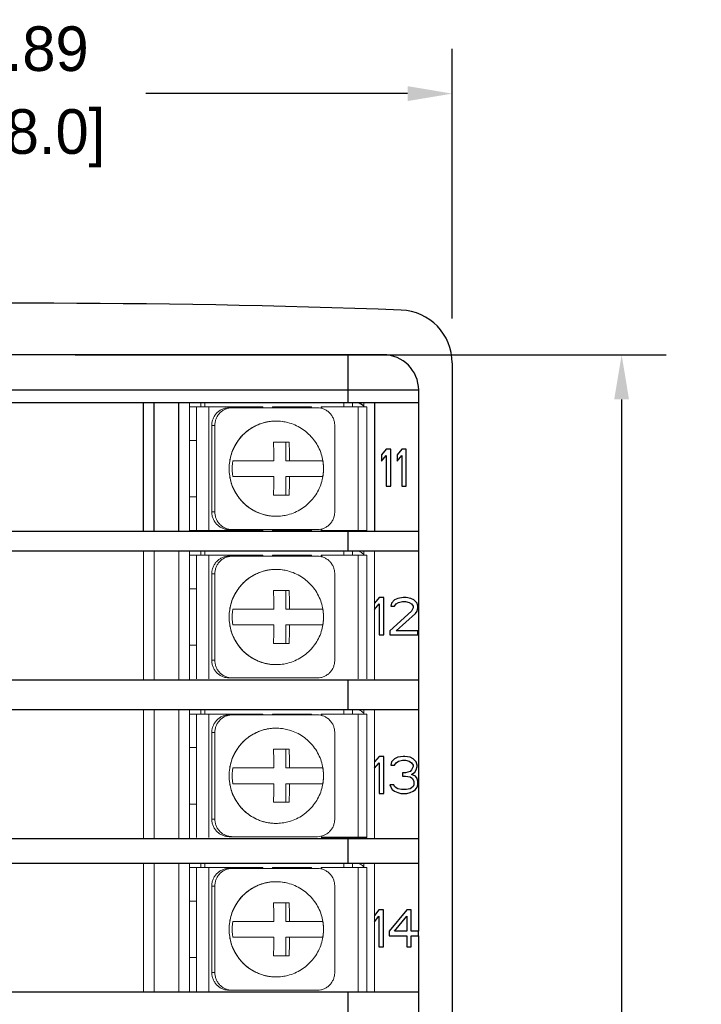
# Model space of a CAD drawing. Header units: inches. Extents: x 513.5 to 524.3, y 504.6 to 513.6.
# Tile 15 of 16: x 522.7 to 524.3, y 506.9 to 509.1. Entities that reach past the tile are written whole.
import ezdxf

# ---------------------------------------------------------------- set-up
doc = ezdxf.new("R2010")
doc.units = ezdxf.units.IN
doc.header["$LTSCALE"] = 8
doc.header["$MEASUREMENT"] = 0
doc.layers.add('02___PRT_ALL_AXES', color=7, linetype='Continuous')
doc.layers.add('Dimensions', color=140, linetype='Continuous')
doc.dimstyles.get("Standard").update_dxf_attribs({"dimtxt": 0.1, "dimasz": 0.1, "dimexe": 0.1, "dimexo": 0.1, "dimgap": 0.05, "dimtad": 0, "dimtih": 1, "dimtoh": 1, "dimzin": 0, "dimdsep": 46, "dimtxsty": 'Standard', "dimcen": 0, "dimclrd": 256, "dimclre": 256, "dimclrt": 256, "dimadec": 0, "dimazin": 0, "dimtfac": 1, "dimtofl": 0, "dimtmove": 0, "dimatfit": 3, "dimfxl": 0, "dimtolj": 1, "dimtzin": 0, "dimarcsym": 0})

# ---------------------------------------------------------------- blocks, each defined once
blk = doc.blocks.new('*D9')
at = {"layer": 'DEFPOINTS', "color": 0}
for p in [(523.6975, 508.8936), (521.8076, 508.2901), (523.6975, 508.2901)]:
    blk.add_point(p, dxfattribs=at)
at = {"layer": 'Dimensions', "lineweight": -2}
for p, q in [((521.8076, 508.3901), (521.8076, 508.9936)), ((523.6975, 508.3901), (523.6975, 508.9936)), ((521.9076, 508.8936), (522.4942, 508.8936)), ((523.5975, 508.8936), (523.0109, 508.8936))]:
    blk.add_line(p, q, dxfattribs=at)
at = {"layer": 'Dimensions'}
for points in [[(521.9076, 508.9103), (521.9076, 508.8769), (521.8076, 508.8936)], [(523.5975, 508.9103), (523.5975, 508.8769), (523.6975, 508.8936)]]:
    blk.add_solid(points, dxfattribs=at)
at = {"layer": 'Dimensions', "char_height": 0.1, "attachment_point": 5}
for s, insert in [('\\A1;1.89', (522.7526, 508.9936)), ('\\A1;[48.0]', (522.7526, 508.7936))]:
    blk.add_mtext(s, dxfattribs=dict(at, insert=insert))
blk = doc.blocks.new('*D10')
at = {"layer": 'DEFPOINTS', "color": 0}
for p in [(522.7526, 508.3084), (522.7526, 504.7256), (524.0773, 504.7256)]:
    blk.add_point(p, dxfattribs=at)
at = {"layer": 'Dimensions', "lineweight": -2}
for p, q in [((522.8526, 508.3084), (524.1773, 508.3084)), ((524.0773, 508.2084), (524.0773, 506.717)), ((524.0773, 504.8256), (524.0773, 506.317)), ((522.8526, 504.7256), (524.1773, 504.7256))]:
    blk.add_line(p, q, dxfattribs=at)
at = {"layer": 'Dimensions'}
for points in [[(524.0606, 508.2084), (524.0939, 508.2084), (524.0773, 508.3084)], [(524.0606, 504.8256), (524.0939, 504.8256), (524.0773, 504.7256)]]:
    blk.add_solid(points, dxfattribs=at)
at = {"layer": 'Dimensions', "char_height": 0.1, "attachment_point": 5}
for s, insert in [('\\A1;3.58', (524.0773, 506.617)), ('\\A1;[91.0]', (524.0773, 506.417))]:
    blk.add_mtext(s, dxfattribs=dict(at, insert=insert))

msp = doc.modelspace()

# ---------------------------------------------------------------- linework, layer by layer
at = {"color": 7, "linetype": 'Continuous'}
for p, q in [((523.5433, 508.3084), (521.9618, 508.3084)), ((523.4642, 508.2016), (523.4642, 508.3084)), ((523.6975, 508.2901), (523.6975, 504.7492)), ((523.6224, 508.2293), (521.8827, 508.2293)), ((523.6224, 507.0171), (523.6224, 508.2293)), ((521.8827, 508.2016), (523.6224, 508.2016)), ((523.0056, 507.913), (523.0056, 508.2016)), ((523.0293, 507.913), (523.0293, 508.2016)), ((523.0847, 507.913), (523.0847, 508.2016)), ((523.5235, 508.2016), (523.5235, 507.913)), ((523.5497, 508.0968), (523.5394, 508.0845)), ((523.5601, 508.0968), (523.5497, 508.0968)), ((523.5601, 508.0138), (523.5601, 508.0968)), ((523.5843, 508.0968), (523.5739, 508.0845)), ((523.5947, 508.0968), (523.5843, 508.0968)), ((523.5947, 508.0138), (523.5947, 508.0968)), ((523.5394, 508.0845), (523.5394, 508.0703)), ((523.5394, 508.0703), (523.5497, 508.0827)), ((523.5497, 508.0827), (523.5497, 508.0138)), ((523.5739, 508.0845), (523.5739, 508.0703)), ((523.5739, 508.0703), (523.5843, 508.0827)), ((523.5843, 508.0827), (523.5843, 508.0138)), ((523.5497, 508.0138), (523.5601, 508.0138)), ((523.5843, 508.0138), (523.5947, 508.0138)), ((521.8827, 507.913), (523.6224, 507.913)), ((523.4642, 507.8692), (523.4642, 507.913)), ((521.8827, 507.8692), (523.6224, 507.8692)), ((523.5339, 507.7644), (523.5235, 507.752)), ((523.5443, 507.7644), (523.5339, 507.7644)), ((523.5443, 507.6814), (523.5443, 507.7644)), ((523.5685, 507.7591), (523.5616, 507.752)), ((523.5754, 507.7626), (523.5685, 507.7591)), ((523.5875, 507.7644), (523.5754, 507.7626)), ((523.5772, 507.7538), (523.5858, 507.7555)), ((523.5858, 507.7555), (523.5927, 507.7555)), ((523.5945, 507.7644), (523.5875, 507.7644)), ((523.5927, 507.7555), (523.6014, 507.7538)), ((523.6048, 507.7626), (523.5945, 507.7644)), ((523.6118, 507.7591), (523.6048, 507.7626)), ((523.6187, 507.752), (523.6118, 507.7591)), ((523.5235, 507.7379), (523.5339, 507.7502)), ((523.5339, 507.7502), (523.5339, 507.6814)), ((523.6066, 507.7343), (523.5581, 507.6902)), ((523.5616, 507.752), (523.5599, 507.7449)), ((523.5599, 507.7449), (523.5685, 507.7449)), ((523.5685, 507.7449), (523.572, 507.7502)), ((523.572, 507.7502), (523.5772, 507.7538)), ((523.6014, 507.7538), (523.6066, 507.7502)), ((523.6066, 507.7502), (523.61, 507.7449)), ((523.61, 507.7414), (523.6066, 507.7343)), ((523.61, 507.7449), (523.61, 507.7414)), ((523.6152, 507.729), (523.6187, 507.7343)), ((523.6204, 507.7449), (523.6187, 507.752)), ((523.6187, 507.7343), (523.6204, 507.7414)), ((523.6204, 507.7414), (523.6204, 507.7449)), ((523.572, 507.6902), (523.6152, 507.729)), ((523.5581, 507.6902), (523.5581, 507.6814)), ((523.6204, 507.6902), (523.572, 507.6902)), ((523.6204, 507.6814), (523.6204, 507.6902)), ((523.5339, 507.6814), (523.5443, 507.6814)), ((523.5581, 507.6814), (523.6204, 507.6814)), ((521.8827, 507.5805), (523.6224, 507.5805)), ((523.4642, 507.5135), (523.4642, 507.5805)), ((521.8827, 507.5135), (523.6224, 507.5135)), ((523.5339, 507.4087), (523.5235, 507.3964)), ((523.5443, 507.4087), (523.5339, 507.4087)), ((523.5443, 507.3257), (523.5443, 507.4087)), ((523.5685, 507.4034), (523.5616, 507.3964)), ((523.5754, 507.407), (523.5685, 507.4034)), ((523.5875, 507.4087), (523.5754, 507.407)), ((523.591, 507.4087), (523.5875, 507.4087)), ((523.6031, 507.407), (523.591, 507.4087)), ((523.61, 507.4034), (523.6031, 507.407)), ((523.6169, 507.3964), (523.61, 507.4034)), ((523.5235, 507.3822), (523.5339, 507.3946)), ((523.5339, 507.3946), (523.5339, 507.3257)), ((523.5616, 507.3964), (523.5599, 507.3893)), ((523.5599, 507.3893), (523.5685, 507.3893)), ((523.5685, 507.3893), (523.572, 507.3946)), ((523.572, 507.3946), (523.5772, 507.3981)), ((523.5772, 507.3981), (523.5858, 507.3999)), ((523.5858, 507.3999), (523.5927, 507.3999)), ((523.5927, 507.3999), (523.6014, 507.3981)), ((523.6014, 507.3981), (523.6066, 507.3946)), ((523.6066, 507.3946), (523.61, 507.3893)), ((523.61, 507.3858), (523.6066, 507.3787)), ((523.61, 507.3893), (523.61, 507.3858)), ((523.6187, 507.3893), (523.6169, 507.3964)), ((523.6169, 507.3787), (523.6187, 507.3858)), ((523.6187, 507.3858), (523.6187, 507.3893)), ((523.5858, 507.3716), (523.5858, 507.3646)), ((523.5927, 507.3716), (523.5858, 507.3716)), ((523.5858, 507.3646), (523.5927, 507.3646)), ((523.6031, 507.3752), (523.5927, 507.3716)), ((523.5927, 507.3646), (523.6031, 507.3628)), ((523.6066, 507.3787), (523.6031, 507.3752)), ((523.6031, 507.3628), (523.6083, 507.3593)), ((523.6066, 507.3681), (523.6135, 507.3734)), ((523.6152, 507.3646), (523.6066, 507.3681)), ((523.6083, 507.3593), (523.6118, 507.3522)), ((523.6135, 507.3734), (523.6169, 507.3787)), ((523.6187, 507.3593), (523.6152, 507.3646)), ((523.6204, 507.3522), (523.6187, 507.3593)), ((523.5668, 507.3451), (523.5581, 507.3451)), ((523.5581, 507.3451), (523.5599, 507.3398)), ((523.5599, 507.3398), (523.5633, 507.3345)), ((523.5685, 507.3416), (523.5668, 507.3451)), ((523.572, 507.3381), (523.5685, 507.3416)), ((523.5754, 507.3363), (523.572, 507.3381)), ((523.5841, 507.3345), (523.5754, 507.3363)), ((523.6031, 507.3363), (523.5945, 507.3345)), ((523.6066, 507.3381), (523.6031, 507.3363)), ((523.61, 507.3416), (523.6066, 507.3381)), ((523.6118, 507.3451), (523.61, 507.3416)), ((523.6118, 507.3522), (523.6118, 507.3451)), ((523.6152, 507.3345), (523.6187, 507.3398)), ((523.6187, 507.3398), (523.6204, 507.3451)), ((523.6204, 507.3451), (523.6204, 507.3522)), ((523.5339, 507.3257), (523.5443, 507.3257)), ((523.5633, 507.3345), (523.5685, 507.331)), ((523.5685, 507.331), (523.5754, 507.3275)), ((523.5754, 507.3275), (523.5824, 507.3257)), ((523.5824, 507.3257), (523.5962, 507.3257)), ((523.5945, 507.3345), (523.5841, 507.3345)), ((523.5962, 507.3257), (523.6031, 507.3275)), ((523.6031, 507.3275), (523.61, 507.331)), ((523.61, 507.331), (523.6152, 507.3345)), ((521.8827, 507.2249), (523.6224, 507.2249)), ((523.5065, 507.2269), (523.4038, 507.2269)), ((523.4545, 507.2249), (523.4545, 507.2269)), ((523.4642, 507.1695), (523.4642, 507.2249)), ((523.4741, 507.2249), (523.4741, 507.2269)), ((523.4998, 507.2269), (523.4998, 507.2249)), ((521.8827, 507.1695), (523.6224, 507.1695)), ((523.5334, 507.0648), (523.5235, 507.0524)), ((523.5235, 507.0383), (523.5334, 507.0506)), ((523.5433, 507.0648), (523.5334, 507.0648)), ((523.5334, 507.0506), (523.5334, 506.9817)), ((523.5433, 506.9817), (523.5433, 507.0648)), ((523.5958, 507.0648), (523.5564, 507.0171)), ((523.5679, 507.0171), (523.5958, 507.0506)), ((523.6057, 507.0648), (523.5958, 507.0648)), ((523.5958, 507.0506), (523.5958, 507.0171)), ((523.6057, 507.0171), (523.6057, 507.0648)), ((523.5564, 507.0171), (523.5564, 507.0065)), ((523.5564, 507.0065), (523.5958, 507.0065)), ((523.5958, 507.0171), (523.5679, 507.0171)), ((523.5958, 507.0065), (523.5958, 506.9817)), ((523.6221, 507.0171), (523.6057, 507.0171)), ((523.6057, 507.0065), (523.6221, 507.0065)), ((523.6057, 506.9817), (523.6057, 507.0065)), ((523.6221, 507.0065), (523.6221, 507.0171)), ((523.6224, 504.8047), (523.6224, 507.0065)), ((523.5334, 506.9817), (523.5433, 506.9817)), ((523.5958, 506.9817), (523.6057, 506.9817)), ((521.8827, 506.8809), (523.6224, 506.8809)), ((523.4642, 506.8256), (523.4642, 506.8809))]:
    msp.add_line(p, q, dxfattribs=at)
at = {"color": 7, "linetype": 'Continuous', "lineweight": 0}
for p, q in [((523.1084, 507.913), (523.1084, 508.2016)), ((523.1341, 508.1917), (523.1341, 508.2016)), ((523.1434, 508.1917), (523.1434, 508.2016)), ((523.4545, 508.1917), (523.4545, 508.2016)), ((523.4741, 508.1917), (523.4741, 508.2016)), ((523.4998, 508.2016), (523.4998, 508.1917)), ((523.1242, 508.1917), (523.1084, 508.1917)), ((523.1242, 508.1917), (523.2728, 508.1917)), ((523.1242, 508.1917), (523.1242, 507.915)), ((523.1521, 508.1917), (523.1521, 507.915)), ((523.3953, 508.1897), (523.1976, 508.1897)), ((523.2947, 508.1917), (523.3818, 508.1917)), ((523.4038, 508.1917), (523.5065, 508.1917)), ((523.4869, 508.1917), (523.4869, 507.915)), ((523.5065, 508.1917), (523.5065, 507.915)), ((523.3026, 508.16), (523.3172, 508.159)), ((523.3172, 508.159), (523.3172, 508.159)), ((523.1587, 508.1502), (523.1587, 507.9565)), ((523.1655, 508.1502), (523.1587, 508.1502)), ((523.1655, 507.9565), (523.1655, 508.1502)), ((523.4342, 507.9565), (523.4342, 508.1502)), ((523.1242, 508.1166), (523.1084, 508.1166)), ((523.2968, 508.1126), (523.3319, 508.1126)), ((523.3243, 508.1126), (523.3243, 508.0711)), ((523.2059, 508.0711), (523.298, 508.0711)), ((523.3243, 508.0711), (523.4075, 508.0711)), ((523.298, 508.0356), (523.2059, 508.0356)), ((523.3243, 508.0356), (523.4075, 508.0356)), ((523.3243, 508.0356), (523.3243, 507.994)), ((523.1084, 507.9901), (523.1242, 507.9901)), ((523.3319, 507.994), (523.2968, 507.994)), ((523.1587, 507.9565), (523.1655, 507.9565)), ((523.3172, 507.9477), (523.3026, 507.9466)), ((523.3172, 507.9477), (523.3172, 507.9477)), ((523.1084, 507.915), (523.1242, 507.915)), ((523.2728, 507.915), (523.1242, 507.915)), ((523.1341, 507.913), (523.1341, 507.915)), ((523.1434, 507.913), (523.1434, 507.915)), ((523.1976, 507.9169), (523.3953, 507.9169)), ((523.3818, 507.915), (523.2947, 507.915)), ((523.5065, 507.915), (523.4038, 507.915)), ((523.4545, 507.913), (523.4545, 507.915)), ((523.4741, 507.913), (523.4741, 507.915)), ((523.4998, 507.915), (523.4998, 507.913)), ((523.0056, 507.5805), (523.0056, 507.8692)), ((523.0293, 507.5805), (523.0293, 507.8692)), ((523.0847, 507.5805), (523.0847, 507.8692)), ((523.1084, 507.5805), (523.1084, 507.8692)), ((523.1341, 507.8593), (523.1341, 507.8692)), ((523.1434, 507.8593), (523.1434, 507.8692)), ((523.4545, 507.8593), (523.4545, 507.8692)), ((523.4741, 507.8593), (523.4741, 507.8692)), ((523.4998, 507.8692), (523.4998, 507.8593)), ((523.5235, 507.8692), (523.5235, 507.5805)), ((523.1242, 507.8593), (523.1084, 507.8593)), ((523.1242, 507.8593), (523.1242, 507.5825)), ((523.1242, 507.8593), (523.2728, 507.8593)), ((523.1521, 507.8593), (523.1521, 507.5825)), ((523.3953, 507.8573), (523.1976, 507.8573)), ((523.2947, 507.8593), (523.3818, 507.8593)), ((523.4038, 507.8593), (523.5065, 507.8593)), ((523.4869, 507.8593), (523.4869, 507.5825)), ((523.5065, 507.8593), (523.5065, 507.5825)), ((523.3026, 507.8276), (523.3172, 507.8266)), ((523.3172, 507.8266), (523.3172, 507.8266)), ((523.1587, 507.8178), (523.1587, 507.624)), ((523.1655, 507.8178), (523.1587, 507.8178)), ((523.1655, 507.624), (523.1655, 507.8178)), ((523.4342, 507.624), (523.4342, 507.8178)), ((523.1242, 507.7841), (523.1084, 507.7841)), ((523.2968, 507.7802), (523.3319, 507.7802)), ((523.3243, 507.7802), (523.3243, 507.7387)), ((523.2059, 507.7387), (523.298, 507.7387)), ((523.3243, 507.7387), (523.4075, 507.7387)), ((523.298, 507.7031), (523.2059, 507.7031)), ((523.3243, 507.7031), (523.4075, 507.7031)), ((523.3243, 507.7031), (523.3243, 507.6616)), ((523.1084, 507.6576), (523.1242, 507.6576)), ((523.3319, 507.6616), (523.2968, 507.6616)), ((523.1587, 507.624), (523.1655, 507.624)), ((523.3172, 507.6152), (523.3026, 507.6142)), ((523.3172, 507.6152), (523.3172, 507.6152)), ((523.1976, 507.5845), (523.3953, 507.5845)), ((523.0056, 507.2249), (523.0056, 507.5135)), ((523.0293, 507.2249), (523.0293, 507.5135)), ((523.0847, 507.2249), (523.0847, 507.5135)), ((523.1084, 507.2249), (523.1084, 507.5135)), ((523.1341, 507.5036), (523.1341, 507.5135)), ((523.1434, 507.5036), (523.1434, 507.5135)), ((523.4545, 507.5036), (523.4545, 507.5135)), ((523.4741, 507.5036), (523.4741, 507.5135)), ((523.4998, 507.5135), (523.4998, 507.5036)), ((523.5235, 507.5135), (523.5235, 507.2249)), ((523.1242, 507.5036), (523.1084, 507.5036)), ((523.1242, 507.5036), (523.2728, 507.5036)), ((523.1242, 507.5036), (523.1242, 507.2269)), ((523.1521, 507.5036), (523.1521, 507.2269)), ((523.3953, 507.5017), (523.1976, 507.5017)), ((523.2947, 507.5036), (523.3818, 507.5036)), ((523.4038, 507.5036), (523.5065, 507.5036)), ((523.4869, 507.5036), (523.4869, 507.2269)), ((523.5065, 507.5036), (523.5065, 507.2269)), ((523.3026, 507.4719), (523.3172, 507.4709)), ((523.3172, 507.4709), (523.3172, 507.4709)), ((523.1655, 507.4621), (523.1587, 507.4621)), ((523.1587, 507.4621), (523.1587, 507.2684)), ((523.1655, 507.2684), (523.1655, 507.4621)), ((523.4342, 507.2684), (523.4342, 507.4621)), ((523.1242, 507.4285), (523.1084, 507.4285)), ((523.2968, 507.4246), (523.3319, 507.4246)), ((523.3243, 507.4246), (523.3243, 507.383)), ((523.2059, 507.383), (523.298, 507.383)), ((523.3243, 507.383), (523.4075, 507.383)), ((523.298, 507.3475), (523.2059, 507.3475)), ((523.3243, 507.3475), (523.4075, 507.3475)), ((523.3243, 507.3475), (523.3243, 507.3059)), ((523.1084, 507.302), (523.1242, 507.302)), ((523.3319, 507.3059), (523.2968, 507.3059)), ((523.1587, 507.2684), (523.1655, 507.2684)), ((523.3172, 507.2596), (523.3026, 507.2585)), ((523.3172, 507.2596), (523.3172, 507.2596)), ((523.1976, 507.2288), (523.3953, 507.2288)), ((523.0056, 506.8809), (523.0056, 507.1695)), ((523.0293, 506.8809), (523.0293, 507.1695)), ((523.0847, 506.8809), (523.0847, 507.1695)), ((523.1084, 506.8809), (523.1084, 507.1695)), ((523.1242, 507.1597), (523.1084, 507.1597)), ((523.1242, 507.1597), (523.2728, 507.1597)), ((523.1242, 507.1597), (523.1242, 506.8829)), ((523.1341, 507.1597), (523.1341, 507.1695)), ((523.1434, 507.1597), (523.1434, 507.1695)), ((523.1521, 507.1597), (523.1521, 506.8829)), ((523.2947, 507.1597), (523.3818, 507.1597)), ((523.4038, 507.1597), (523.5065, 507.1597)), ((523.4545, 507.1597), (523.4545, 507.1695)), ((523.4741, 507.1597), (523.4741, 507.1695)), ((523.4869, 507.1597), (523.4869, 506.8829)), ((523.4998, 507.1695), (523.4998, 507.1597)), ((523.5065, 507.1597), (523.5065, 506.8829)), ((523.5235, 507.1695), (523.5235, 506.8809)), ((523.3953, 507.1577), (523.1976, 507.1577)), ((523.1655, 507.1181), (523.1587, 507.1181)), ((523.1587, 507.1181), (523.1587, 506.9244)), ((523.1655, 506.9244), (523.1655, 507.1181)), ((523.3026, 507.128), (523.3172, 507.1269)), ((523.3172, 507.1269), (523.3172, 507.1269)), ((523.4342, 506.9244), (523.4342, 507.1181)), ((523.1242, 507.0845), (523.1084, 507.0845)), ((523.2968, 507.0806), (523.3319, 507.0806)), ((523.3243, 507.0806), (523.3243, 507.0391)), ((523.2059, 507.0391), (523.298, 507.0391)), ((523.3243, 507.0391), (523.4075, 507.0391)), ((523.298, 507.0035), (523.2059, 507.0035)), ((523.3243, 507.0035), (523.4075, 507.0035)), ((523.3243, 507.0035), (523.3243, 506.962)), ((523.3319, 506.962), (523.2968, 506.962)), ((523.1084, 506.958), (523.1242, 506.958)), ((523.1587, 506.9244), (523.1655, 506.9244)), ((523.3172, 506.9156), (523.3026, 506.9146)), ((523.3172, 506.9156), (523.3172, 506.9156)), ((523.1976, 506.8849), (523.3953, 506.8849))]:
    msp.add_line(p, q, dxfattribs=at)
at = {"color": 7, "linetype": 'Continuous'}
for centre, radius, start, end in [((522.7526, 485.8299), 22.594, 87.89299, 92.10701), ((523.5789, 508.2901), 0.1186, 0, 87.893), ((523.5433, 508.2293), 0.0791, 0, 90)]:
    msp.add_arc(centre, radius, start, end, dxfattribs=at)
at = {"color": 7, "linetype": 'Continuous', "start_tangent": (0.858551, -0.512727), "end_tangent": (0.776184, -0.630506)}
msp.add_spline([(523.4891, 508.2011), (523.4988, 508.1943)], degree=3, dxfattribs=at)
at = {"color": 7, "linetype": 'Continuous', "lineweight": 0}
for points, start_tangent, end_tangent in [([(523.1587, 508.1502), (523.1594, 508.1579), (523.1616, 508.1653), (523.1652, 508.1721), (523.1701, 508.1782), (523.176, 508.1831), (523.1827, 508.1867), (523.19, 508.189), (523.1976, 508.1897)], (0, 1), (1, 0)), ([(523.2045, 508.1897), (523.1969, 508.189), (523.1896, 508.1867), (523.1829, 508.1831), (523.1769, 508.1782), (523.1721, 508.1721), (523.1685, 508.1653), (523.1663, 508.1579), (523.1655, 508.1502)], (-1, 0), (0, -1)), ([(523.2728, 508.1917), (523.2729, 508.1897)], (0, -1), (0.165681, -0.986179)), ([(523.2946, 508.1897), (523.2947, 508.1917)], (0.165681, 0.986179), (0, 1)), ([(523.296, 508.1897), (523.2961, 508.1917)], (0.165681, 0.986179), (0, 1)), ([(523.3818, 508.1917), (523.3819, 508.1897)], (0, -1), (0.165681, -0.986179)), ([(523.4342, 508.1502), (523.4335, 508.1579), (523.4312, 508.1653), (523.4277, 508.1721), (523.4228, 508.1782), (523.4169, 508.1831), (523.4102, 508.1867), (523.4028, 508.189), (523.3953, 508.1897)], (0, 1), (-1, 0)), ([(523.4034, 508.1888), (523.4038, 508.1917)], (0.241152, 0.970487), (0, 1)), ([(523.4047, 508.1884), (523.4051, 508.1917)], (0.274024, 0.961723), (0, 1)), ([(523.3026, 508.16), (523.296, 508.1598), (523.2888, 508.1591), (523.2811, 508.1578), (523.2726, 508.1556), (523.2633, 508.1523), (523.2534, 508.1476), (523.2428, 508.1411), (523.232, 508.1324), (523.2217, 508.1214), (523.2125, 508.1083), (523.2053, 508.0935), (523.2003, 508.0778), (523.1979, 508.0616), (523.1979, 508.0452), (523.2003, 508.029), (523.2052, 508.0133), (523.2125, 507.9986), (523.2216, 507.9854), (523.2319, 507.9744), (523.2428, 507.9657), (523.2533, 507.9591), (523.2633, 507.9544), (523.2725, 507.9511), (523.281, 507.9489), (523.2888, 507.9476), (523.296, 507.9469), (523.3026, 507.9466)], (-1, -0.000509), (1, -0.00051)), ([(523.3026, 507.9466), (523.2862, 507.948), (523.2701, 507.9519), (523.2549, 507.9583), (523.2408, 507.967), (523.2283, 507.9779), (523.2176, 507.9906), (523.2089, 508.0049), (523.2026, 508.0204), (523.1988, 508.0367), (523.1975, 508.0534), (523.1988, 508.07), (523.2026, 508.0863), (523.2089, 508.1018), (523.2176, 508.1161), (523.2283, 508.1288), (523.2408, 508.1397), (523.2549, 508.1484), (523.2701, 508.1548), (523.2862, 508.1587), (523.3026, 508.16)], (-1, 0), (1, 0)), ([(523.3026, 508.16), (523.3026, 508.16)], (-1, 0), (-1, -0.000509)), ([(523.3172, 508.159), (523.3164, 508.1591), (523.3093, 508.1598), (523.3026, 508.16)], (-0.990106, 0.140322), (-1, 0)), ([(523.298, 508.0711), (523.2979, 508.0748), (523.2979, 508.0785), (523.2978, 508.082), (523.2978, 508.0856), (523.2977, 508.0892), (523.2976, 508.0928), (523.2975, 508.0963), (523.2974, 508.0999), (523.2973, 508.1038), (523.2971, 508.108), (523.2968, 508.1126)], (-0.009344, 0.999956), (-0.05421, 0.99853)), ([(523.3319, 508.1126), (523.3321, 508.1079), (523.3323, 508.1036), (523.3325, 508.0997), (523.3326, 508.0961), (523.3327, 508.0926), (523.3328, 508.089), (523.3328, 508.0855), (523.3329, 508.082), (523.3329, 508.0784), (523.333, 508.0748), (523.333, 508.0711)], (0.05421, -0.99853), (0.009344, -0.999956)), ([(523.2059, 508.0356), (523.2048, 508.0441), (523.2044, 508.0534), (523.2048, 508.0626), (523.2059, 508.0711)], (-0.168743, 0.98566), (0.168743, 0.98566)), ([(523.4075, 508.0711), (523.4086, 508.0627), (523.409, 508.0535), (523.4086, 508.0442), (523.4075, 508.0356)], (0.168743, -0.98566), (-0.168743, -0.98566)), ([(523.2968, 507.994), (523.2971, 507.9988), (523.2973, 508.003), (523.2974, 508.0069), (523.2975, 508.0106), (523.2976, 508.0141), (523.2977, 508.0177), (523.2978, 508.0212), (523.2978, 508.0247), (523.2979, 508.0283), (523.2979, 508.0319), (523.298, 508.0356)], (0.05421, 0.99853), (0.009344, 0.999956)), ([(523.333, 508.0356), (523.333, 508.0319), (523.3329, 508.0282), (523.3329, 508.0246), (523.3328, 508.021), (523.3327, 508.0175), (523.3327, 508.0139), (523.3326, 508.0104), (523.3324, 508.0068), (523.3323, 508.0029), (523.3321, 507.9987), (523.3319, 507.994)], (-0.009344, -0.999956), (-0.05421, -0.99853)), ([(523.1976, 507.9169), (523.19, 507.9177), (523.1827, 507.92), (523.176, 507.9236), (523.1701, 507.9285), (523.1652, 507.9345), (523.1616, 507.9413), (523.1594, 507.9488), (523.1587, 507.9565)], (-1, 0), (0, 1)), ([(523.1655, 507.9565), (523.1663, 507.9488), (523.1685, 507.9413), (523.1721, 507.9345), (523.1769, 507.9285), (523.1829, 507.9236), (523.1896, 507.92), (523.1969, 507.9177), (523.2045, 507.9169)], (0, -1), (1, 0)), ([(523.3953, 507.9169), (523.4028, 507.9177), (523.4102, 507.92), (523.4169, 507.9236), (523.4228, 507.9285), (523.4277, 507.9345), (523.4312, 507.9413), (523.4335, 507.9488), (523.4342, 507.9565)], (1, 0), (0, 1)), ([(523.3026, 507.9466), (523.3093, 507.9469), (523.3164, 507.9476), (523.3172, 507.9477)], (1, 0), (0.990106, 0.140322)), ([(523.3026, 507.9466), (523.3026, 507.9466)], (1, -0.000509), (1, 0)), ([(523.2729, 507.917), (523.2728, 507.915)], (-0.165681, -0.986179), (0, -1)), ([(523.2947, 507.915), (523.2946, 507.917)], (0, 1), (-0.165681, 0.986179)), ([(523.2961, 507.915), (523.296, 507.917)], (0, 1), (-0.165681, 0.986179)), ([(523.3819, 507.917), (523.3818, 507.915)], (-0.165681, -0.986179), (0, -1)), ([(523.4038, 507.915), (523.4034, 507.9179)], (0, 1), (-0.241152, 0.970487)), ([(523.4051, 507.915), (523.4047, 507.9183)], (0, 1), (-0.274024, 0.961723)), ([(523.4891, 507.8686), (523.4988, 507.8618)], (0.858551, -0.512727), (0.776184, -0.630506)), ([(523.1587, 507.8178), (523.1594, 507.8254), (523.1616, 507.8329), (523.1652, 507.8397), (523.1701, 507.8457), (523.176, 507.8506), (523.1827, 507.8543), (523.19, 507.8565), (523.1976, 507.8573)], (0, 1), (1, 0)), ([(523.2045, 507.8573), (523.1969, 507.8565), (523.1896, 507.8543), (523.1829, 507.8506), (523.1769, 507.8457), (523.1721, 507.8397), (523.1685, 507.8329), (523.1663, 507.8254), (523.1655, 507.8178)], (-1, 0), (0, -1)), ([(523.2728, 507.8593), (523.2729, 507.8573)], (0, -1), (0.165681, -0.986179)), ([(523.2946, 507.8573), (523.2947, 507.8593)], (0.165681, 0.986179), (0, 1)), ([(523.296, 507.8573), (523.2961, 507.8593)], (0.165681, 0.986179), (0, 1)), ([(523.3818, 507.8593), (523.3819, 507.8573)], (0, -1), (0.165681, -0.986179)), ([(523.4342, 507.8178), (523.4335, 507.8254), (523.4312, 507.8329), (523.4277, 507.8397), (523.4228, 507.8457), (523.4169, 507.8506), (523.4102, 507.8543), (523.4028, 507.8565), (523.3953, 507.8573)], (0, 1), (-1, 0)), ([(523.4034, 507.8564), (523.4038, 507.8593)], (0.241152, 0.970487), (0, 1)), ([(523.4047, 507.856), (523.4051, 507.8593)], (0.274024, 0.961723), (0, 1)), ([(523.3026, 507.8276), (523.296, 507.8274), (523.2888, 507.8267), (523.2811, 507.8253), (523.2726, 507.8231), (523.2633, 507.8198), (523.2534, 507.8151), (523.2428, 507.8086), (523.232, 507.7999), (523.2217, 507.7889), (523.2125, 507.7758), (523.2053, 507.7611), (523.2003, 507.7453), (523.1979, 507.7291), (523.1979, 507.7128), (523.2003, 507.6966), (523.2052, 507.6809), (523.2125, 507.6661), (523.2216, 507.653), (523.2319, 507.6419), (523.2428, 507.6332), (523.2533, 507.6267), (523.2633, 507.622), (523.2725, 507.6187), (523.281, 507.6165), (523.2888, 507.6151), (523.296, 507.6144), (523.3026, 507.6142)], (-1, -0.000509), (1, -0.00051)), ([(523.3026, 507.6142), (523.2862, 507.6155), (523.2701, 507.6194), (523.2549, 507.6258), (523.2408, 507.6346), (523.2283, 507.6454), (523.2176, 507.6582), (523.2089, 507.6724), (523.2026, 507.6879), (523.1988, 507.7042), (523.1975, 507.7209), (523.1988, 507.7376), (523.2026, 507.7539), (523.2089, 507.7694), (523.2176, 507.7836), (523.2283, 507.7964), (523.2408, 507.8072), (523.2549, 507.816), (523.2701, 507.8224), (523.2862, 507.8263), (523.3026, 507.8276)], (-1, 0), (1, 0)), ([(523.3172, 507.8266), (523.3164, 507.8267), (523.3093, 507.8274), (523.3026, 507.8276)], (-0.990106, 0.140322), (-1, 0)), ([(523.3026, 507.8276), (523.3026, 507.8276)], (-1, 0), (-1, -0.000509)), ([(523.298, 507.7387), (523.2979, 507.7424), (523.2979, 507.746), (523.2978, 507.7496), (523.2978, 507.7532), (523.2977, 507.7568), (523.2976, 507.7603), (523.2975, 507.7639), (523.2974, 507.7675), (523.2973, 507.7713), (523.2971, 507.7755), (523.2968, 507.7802)], (-0.009344, 0.999956), (-0.05421, 0.99853)), ([(523.3319, 507.7802), (523.3321, 507.7755), (523.3323, 507.7712), (523.3325, 507.7673), (523.3326, 507.7636), (523.3327, 507.7601), (523.3328, 507.7566), (523.3328, 507.753), (523.3329, 507.7495), (523.3329, 507.746), (523.333, 507.7424), (523.333, 507.7387)], (0.05421, -0.99853), (0.009344, -0.999956)), ([(523.2059, 507.7031), (523.2048, 507.7116), (523.2044, 507.7209), (523.2048, 507.7302), (523.2059, 507.7387)], (-0.168743, 0.98566), (0.168743, 0.98566)), ([(523.4075, 507.7387), (523.4086, 507.7302), (523.409, 507.721), (523.4086, 507.7117), (523.4075, 507.7031)], (0.168743, -0.98566), (-0.168743, -0.98566)), ([(523.2968, 507.6616), (523.2971, 507.6663), (523.2973, 507.6706), (523.2974, 507.6745), (523.2975, 507.6781), (523.2976, 507.6817), (523.2977, 507.6852), (523.2978, 507.6887), (523.2978, 507.6923), (523.2979, 507.6958), (523.2979, 507.6994), (523.298, 507.7031)], (0.05421, 0.99853), (0.009344, 0.999956)), ([(523.333, 507.7031), (523.333, 507.6994), (523.3329, 507.6958), (523.3329, 507.6922), (523.3328, 507.6886), (523.3327, 507.685), (523.3327, 507.6814), (523.3326, 507.6779), (523.3324, 507.6743), (523.3323, 507.6705), (523.3321, 507.6663), (523.3319, 507.6616)], (-0.009344, -0.999956), (-0.05421, -0.99853)), ([(523.1976, 507.5845), (523.19, 507.5852), (523.1827, 507.5875), (523.176, 507.5911), (523.1701, 507.5961), (523.1652, 507.6021), (523.1616, 507.6089), (523.1594, 507.6163), (523.1587, 507.624)], (-1, 0), (0, 1)), ([(523.1655, 507.624), (523.1663, 507.6163), (523.1685, 507.6089), (523.1721, 507.6021), (523.1769, 507.5961), (523.1829, 507.5911), (523.1896, 507.5875), (523.1969, 507.5852), (523.2045, 507.5845)], (0, -1), (1, 0)), ([(523.3953, 507.5845), (523.4028, 507.5852), (523.4102, 507.5875), (523.4169, 507.5911), (523.4228, 507.5961), (523.4277, 507.6021), (523.4312, 507.6089), (523.4335, 507.6163), (523.4342, 507.624)], (1, 0), (0, 1)), ([(523.3026, 507.6142), (523.3093, 507.6144), (523.3164, 507.6151), (523.3172, 507.6152)], (1, 0), (0.990106, 0.140322)), ([(523.3026, 507.6142), (523.3026, 507.6142)], (1, -0.000509), (1, 0)), ([(523.4891, 507.513), (523.4988, 507.5062)], (0.858551, -0.512727), (0.776184, -0.630506)), ([(523.1587, 507.4621), (523.1594, 507.4698), (523.1616, 507.4772), (523.1652, 507.4841), (523.1701, 507.4901), (523.176, 507.495), (523.1827, 507.4986), (523.19, 507.5009), (523.1976, 507.5017)], (0, 1), (1, 0)), ([(523.2045, 507.5017), (523.1969, 507.5009), (523.1896, 507.4986), (523.1829, 507.495), (523.1769, 507.4901), (523.1721, 507.4841), (523.1685, 507.4772), (523.1663, 507.4698), (523.1655, 507.4621)], (-1, 0), (0, -1)), ([(523.2728, 507.5036), (523.2729, 507.5016)], (0, -1), (0.165681, -0.986179)), ([(523.2946, 507.5016), (523.2947, 507.5036)], (0.165681, 0.986179), (0, 1)), ([(523.296, 507.5016), (523.2961, 507.5036)], (0.165681, 0.986179), (0, 1)), ([(523.3818, 507.5036), (523.3819, 507.5016)], (0, -1), (0.165681, -0.986179)), ([(523.4342, 507.4621), (523.4335, 507.4698), (523.4312, 507.4772), (523.4277, 507.4841), (523.4228, 507.4901), (523.4169, 507.495), (523.4102, 507.4986), (523.4028, 507.5009), (523.3953, 507.5017)], (0, 1), (-1, 0)), ([(523.4034, 507.5007), (523.4038, 507.5036)], (0.241152, 0.970487), (0, 1)), ([(523.4047, 507.5003), (523.4051, 507.5036)], (0.274024, 0.961723), (0, 1)), ([(523.3026, 507.4719), (523.296, 507.4717), (523.2888, 507.471), (523.2811, 507.4697), (523.2726, 507.4675), (523.2633, 507.4642), (523.2534, 507.4595), (523.2428, 507.453), (523.232, 507.4443), (523.2217, 507.4333), (523.2125, 507.4202), (523.2053, 507.4054), (523.2003, 507.3897), (523.1979, 507.3735), (523.1979, 507.3571), (523.2003, 507.3409), (523.2052, 507.3252), (523.2125, 507.3105), (523.2216, 507.2973), (523.2319, 507.2863), (523.2428, 507.2776), (523.2533, 507.271), (523.2633, 507.2663), (523.2725, 507.263), (523.281, 507.2608), (523.2888, 507.2595), (523.296, 507.2588), (523.3026, 507.2585)], (-1, -0.000509), (1, -0.00051)), ([(523.3026, 507.2585), (523.2862, 507.2599), (523.2701, 507.2638), (523.2549, 507.2702), (523.2408, 507.2789), (523.2283, 507.2898), (523.2176, 507.3025), (523.2089, 507.3168), (523.2026, 507.3323), (523.1988, 507.3486), (523.1975, 507.3653), (523.1988, 507.382), (523.2026, 507.3982), (523.2089, 507.4137), (523.2176, 507.428), (523.2283, 507.4407), (523.2408, 507.4516), (523.2549, 507.4603), (523.2701, 507.4667), (523.2862, 507.4706), (523.3026, 507.4719)], (-1, 0), (1, 0)), ([(523.3172, 507.4709), (523.3164, 507.471), (523.3093, 507.4717), (523.3026, 507.4719)], (-0.990106, 0.140322), (-1, 0)), ([(523.3026, 507.4719), (523.3026, 507.4719)], (-1, 0), (-1, -0.000509)), ([(523.298, 507.383), (523.2979, 507.3867), (523.2979, 507.3904), (523.2978, 507.394), (523.2978, 507.3975), (523.2977, 507.4011), (523.2976, 507.4047), (523.2975, 507.4082), (523.2974, 507.4118), (523.2973, 507.4157), (523.2971, 507.4199), (523.2968, 507.4246)], (-0.009344, 0.999956), (-0.05421, 0.99853)), ([(523.3319, 507.4246), (523.3321, 507.4198), (523.3323, 507.4155), (523.3325, 507.4116), (523.3326, 507.408), (523.3327, 507.4045), (523.3328, 507.4009), (523.3328, 507.3974), (523.3329, 507.3939), (523.3329, 507.3903), (523.333, 507.3867), (523.333, 507.383)], (0.05421, -0.99853), (0.009344, -0.999956)), ([(523.2059, 507.3475), (523.2048, 507.356), (523.2044, 507.3653), (523.2048, 507.3745), (523.2059, 507.383)], (-0.168743, 0.98566), (0.168743, 0.98566)), ([(523.4075, 507.383), (523.4086, 507.3746), (523.409, 507.3654), (523.4086, 507.3561), (523.4075, 507.3475)], (0.168743, -0.98566), (-0.168743, -0.98566)), ([(523.2968, 507.3059), (523.2971, 507.3107), (523.2973, 507.3149), (523.2974, 507.3188), (523.2975, 507.3225), (523.2976, 507.326), (523.2977, 507.3296), (523.2978, 507.3331), (523.2978, 507.3366), (523.2979, 507.3402), (523.2979, 507.3438), (523.298, 507.3475)], (0.05421, 0.99853), (0.009344, 0.999956)), ([(523.333, 507.3475), (523.333, 507.3438), (523.3329, 507.3401), (523.3329, 507.3365), (523.3328, 507.333), (523.3327, 507.3294), (523.3327, 507.3258), (523.3326, 507.3223), (523.3324, 507.3187), (523.3323, 507.3148), (523.3321, 507.3106), (523.3319, 507.3059)], (-0.009344, -0.999956), (-0.05421, -0.99853)), ([(523.1976, 507.2288), (523.19, 507.2296), (523.1827, 507.2319), (523.176, 507.2355), (523.1701, 507.2404), (523.1652, 507.2464), (523.1616, 507.2532), (523.1594, 507.2607), (523.1587, 507.2684)], (-1, 0), (0, 1)), ([(523.1655, 507.2684), (523.1663, 507.2607), (523.1685, 507.2532), (523.1721, 507.2464), (523.1769, 507.2404), (523.1829, 507.2355), (523.1896, 507.2319), (523.1969, 507.2296), (523.2045, 507.2288)], (0, -1), (1, 0)), ([(523.3026, 507.2585), (523.3093, 507.2588), (523.3164, 507.2595), (523.3172, 507.2596)], (1, 0), (0.990106, 0.140322)), ([(523.3026, 507.2585), (523.3026, 507.2585)], (1, -0.000509), (1, 0)), ([(523.3953, 507.2288), (523.4028, 507.2296), (523.4102, 507.2319), (523.4169, 507.2355), (523.4228, 507.2404), (523.4277, 507.2464), (523.4312, 507.2532), (523.4335, 507.2607), (523.4342, 507.2684)], (1, 0), (0, 1)), ([(523.2728, 507.1597), (523.2729, 507.1577)], (0, -1), (0.165681, -0.986179)), ([(523.2946, 507.1577), (523.2947, 507.1597)], (0.165681, 0.986179), (0, 1)), ([(523.296, 507.1577), (523.2961, 507.1597)], (0.165681, 0.986179), (0, 1)), ([(523.3818, 507.1597), (523.3819, 507.1577)], (0, -1), (0.165681, -0.986179)), ([(523.4034, 507.1567), (523.4038, 507.1597)], (0.241152, 0.970487), (0, 1)), ([(523.4047, 507.1564), (523.4051, 507.1597)], (0.274024, 0.961723), (0, 1)), ([(523.4891, 507.169), (523.4988, 507.1622)], (0.858551, -0.512727), (0.776184, -0.630506)), ([(523.1587, 507.1181), (523.1594, 507.1258), (523.1616, 507.1333), (523.1652, 507.1401), (523.1701, 507.1461), (523.176, 507.151), (523.1827, 507.1547), (523.19, 507.1569), (523.1976, 507.1577)], (0, 1), (1, 0)), ([(523.2045, 507.1577), (523.1969, 507.1569), (523.1896, 507.1547), (523.1829, 507.151), (523.1769, 507.1461), (523.1721, 507.1401), (523.1685, 507.1333), (523.1663, 507.1258), (523.1655, 507.1181)], (-1, 0), (0, -1)), ([(523.4342, 507.1181), (523.4335, 507.1258), (523.4312, 507.1333), (523.4277, 507.1401), (523.4228, 507.1461), (523.4169, 507.151), (523.4102, 507.1547), (523.4028, 507.1569), (523.3953, 507.1577)], (0, 1), (-1, 0)), ([(523.3026, 507.128), (523.296, 507.1278), (523.2888, 507.1271), (523.2811, 507.1257), (523.2726, 507.1235), (523.2633, 507.1202), (523.2534, 507.1155), (523.2428, 507.109), (523.232, 507.1003), (523.2217, 507.0893), (523.2125, 507.0762), (523.2053, 507.0614), (523.2003, 507.0457), (523.1979, 507.0295), (523.1979, 507.0132), (523.2003, 506.997), (523.2052, 506.9812), (523.2125, 506.9665), (523.2216, 506.9534), (523.2319, 506.9423), (523.2428, 506.9336), (523.2533, 506.9271), (523.2633, 506.9223), (523.2725, 506.919), (523.281, 506.9168), (523.2888, 506.9155), (523.296, 506.9148), (523.3026, 506.9146)], (-1, -0.000509), (1, -0.00051)), ([(523.3026, 506.9146), (523.2862, 506.9159), (523.2701, 506.9198), (523.2549, 506.9262), (523.2408, 506.9349), (523.2283, 506.9458), (523.2176, 506.9585), (523.2089, 506.9728), (523.2026, 506.9883), (523.1988, 507.0046), (523.1975, 507.0213), (523.1988, 507.038), (523.2026, 507.0543), (523.2089, 507.0697), (523.2176, 507.084), (523.2283, 507.0967), (523.2408, 507.1076), (523.2549, 507.1164), (523.2701, 507.1228), (523.2862, 507.1267), (523.3026, 507.128)], (-1, 0), (1, 0)), ([(523.3172, 507.1269), (523.3164, 507.127), (523.3093, 507.1278), (523.3026, 507.128)], (-0.990106, 0.140322), (-1, 0)), ([(523.3026, 507.128), (523.3026, 507.128)], (-1, 0), (-1, -0.000509)), ([(523.298, 507.0391), (523.2979, 507.0428), (523.2979, 507.0464), (523.2978, 507.05), (523.2978, 507.0536), (523.2977, 507.0572), (523.2976, 507.0607), (523.2975, 507.0642), (523.2974, 507.0679), (523.2973, 507.0717), (523.2971, 507.0759), (523.2968, 507.0806)], (-0.009344, 0.999956), (-0.05421, 0.99853)), ([(523.3319, 507.0806), (523.3321, 507.0758), (523.3323, 507.0716), (523.3325, 507.0677), (523.3326, 507.064), (523.3327, 507.0605), (523.3328, 507.057), (523.3328, 507.0534), (523.3329, 507.0499), (523.3329, 507.0463), (523.333, 507.0427), (523.333, 507.0391)], (0.05421, -0.99853), (0.009344, -0.999956)), ([(523.2059, 507.0035), (523.2048, 507.012), (523.2044, 507.0213), (523.2048, 507.0306), (523.2059, 507.0391)], (-0.168743, 0.98566), (0.168743, 0.98566)), ([(523.4075, 507.0391), (523.4086, 507.0306), (523.409, 507.0214), (523.4086, 507.0121), (523.4075, 507.0035)], (0.168743, -0.98566), (-0.168743, -0.98566)), ([(523.2968, 506.962), (523.2971, 506.9667), (523.2973, 506.971), (523.2974, 506.9749), (523.2975, 506.9785), (523.2976, 506.9821), (523.2977, 506.9856), (523.2978, 506.9891), (523.2978, 506.9927), (523.2979, 506.9962), (523.2979, 506.9998), (523.298, 507.0035)], (0.05421, 0.99853), (0.009344, 0.999956)), ([(523.333, 507.0035), (523.333, 506.9998), (523.3329, 506.9962), (523.3329, 506.9926), (523.3328, 506.989), (523.3327, 506.9854), (523.3327, 506.9818), (523.3326, 506.9783), (523.3324, 506.9747), (523.3323, 506.9708), (523.3321, 506.9667), (523.3319, 506.962)], (-0.009344, -0.999956), (-0.05421, -0.99853)), ([(523.1976, 506.8849), (523.19, 506.8856), (523.1827, 506.8879), (523.176, 506.8915), (523.1701, 506.8964), (523.1652, 506.9025), (523.1616, 506.9093), (523.1594, 506.9167), (523.1587, 506.9244)], (-1, 0), (0, 1)), ([(523.1655, 506.9244), (523.1663, 506.9167), (523.1685, 506.9093), (523.1721, 506.9025), (523.1769, 506.8964), (523.1829, 506.8915), (523.1896, 506.8879), (523.1969, 506.8856), (523.2045, 506.8849)], (0, -1), (1, 0)), ([(523.3953, 506.8849), (523.4028, 506.8856), (523.4102, 506.8879), (523.4169, 506.8915), (523.4228, 506.8964), (523.4277, 506.9025), (523.4312, 506.9093), (523.4335, 506.9167), (523.4342, 506.9244)], (1, 0), (0, 1)), ([(523.3026, 506.9146), (523.3093, 506.9148), (523.3164, 506.9155), (523.3172, 506.9156)], (1, 0), (0.990106, 0.140322)), ([(523.3026, 506.9146), (523.3026, 506.9146)], (1, -0.000509), (1, 0))]:
    msp.add_spline(points, degree=3, dxfattribs=dict(at, start_tangent=start_tangent, end_tangent=end_tangent))
at = {"layer": '02___PRT_ALL_AXES', "color": 7, "linetype": 'Continuous', "lineweight": 0}
for points, start_tangent, end_tangent in [([(523.4077, 508.0712), (523.4063, 508.078), (523.4013, 508.0937), (523.3938, 508.1085), (523.3842, 508.1219), (523.3726, 508.1337), (523.3594, 508.1436), (523.3447, 508.1513), (523.3291, 508.1566), (523.3172, 508.159)], (-0.16717, 0.985928), (-0.990093, 0.140415)), ([(523.4077, 508.0355), (523.4089, 508.0451), (523.4089, 508.0616), (523.4077, 508.0712)], (0.16717, 0.985928), (-0.16717, 0.985928)), ([(523.3172, 507.9477), (523.3291, 507.95), (523.3447, 507.9554), (523.3594, 507.9631), (523.3726, 507.973), (523.3842, 507.9848), (523.3938, 507.9982), (523.4013, 508.013), (523.4063, 508.0287), (523.4077, 508.0355)], (0.990093, 0.140415), (0.16717, 0.985928)), ([(523.4077, 507.7387), (523.4063, 507.7455), (523.4013, 507.7612), (523.3938, 507.776), (523.3842, 507.7895), (523.3726, 507.8012), (523.3594, 507.8111), (523.3447, 507.8188), (523.3291, 507.8242), (523.3172, 507.8266)], (-0.16717, 0.985928), (-0.990093, 0.140415)), ([(523.4077, 507.7031), (523.4089, 507.7126), (523.4089, 507.7292), (523.4077, 507.7387)], (0.16717, 0.985928), (-0.16717, 0.985928)), ([(523.3172, 507.6152), (523.3291, 507.6176), (523.3447, 507.623), (523.3594, 507.6307), (523.3726, 507.6405), (523.3842, 507.6523), (523.3938, 507.6658), (523.4013, 507.6805), (523.4063, 507.6963), (523.4077, 507.7031)], (0.990093, 0.140415), (0.16717, 0.985928)), ([(523.4077, 507.3831), (523.4063, 507.3899), (523.4013, 507.4056), (523.3938, 507.4204), (523.3842, 507.4338), (523.3726, 507.4456), (523.3594, 507.4555), (523.3447, 507.4632), (523.3291, 507.4685), (523.3172, 507.4709)], (-0.16717, 0.985928), (-0.990093, 0.140415)), ([(523.4077, 507.3474), (523.4089, 507.357), (523.4089, 507.3735), (523.4077, 507.3831)], (0.16717, 0.985928), (-0.16717, 0.985928)), ([(523.3172, 507.2596), (523.3291, 507.2619), (523.3447, 507.2673), (523.3594, 507.275), (523.3726, 507.2849), (523.3842, 507.2967), (523.3938, 507.3101), (523.4013, 507.3249), (523.4063, 507.3406), (523.4077, 507.3474)], (0.990093, 0.140415), (0.16717, 0.985928)), ([(523.4077, 507.0391), (523.4063, 507.0459), (523.4013, 507.0616), (523.3938, 507.0764), (523.3842, 507.0898), (523.3726, 507.1016), (523.3594, 507.1115), (523.3447, 507.1192), (523.3291, 507.1246), (523.3172, 507.1269)], (-0.16717, 0.985928), (-0.990093, 0.140415)), ([(523.4077, 507.0034), (523.4089, 507.013), (523.4089, 507.0295), (523.4077, 507.0391)], (0.16717, 0.985928), (-0.16717, 0.985928)), ([(523.3172, 506.9156), (523.3291, 506.918), (523.3447, 506.9233), (523.3594, 506.931), (523.3726, 506.9409), (523.3842, 506.9527), (523.3938, 506.9661), (523.4013, 506.9809), (523.4063, 506.9967), (523.4077, 507.0034)], (0.990093, 0.140415), (0.16717, 0.985928))]:
    msp.add_spline(points, degree=3, dxfattribs=dict(at, start_tangent=start_tangent, end_tangent=end_tangent))

# ---------------------------------------------------------------- dimensions: what is measured, and where the dimension line sits
at = {"layer": 'Dimensions'}
dim = msp.add_linear_dim(base=(523.6975, 508.8936), p1=(521.8076, 508.2901), p2=(523.6975, 508.2901), dimstyle='Standard', override={"dimpost": '\\X'}, dxfattribs=at)
dim.commit()
dim.dimension.update_dxf_attribs({"geometry": '*D9', "text_midpoint": (522.7526, 508.8936)})
dim = msp.add_linear_dim(base=(524.0773, 504.7256), p1=(522.7526, 508.3084), p2=(522.7526, 504.7256), angle=90, dimstyle='Standard', override={"dimpost": '\\X'}, dxfattribs=at)
dim.commit()
dim.dimension.update_dxf_attribs({"geometry": '*D10', "text_midpoint": (524.0773, 506.517)})

doc.saveas('drawing.dxf')
